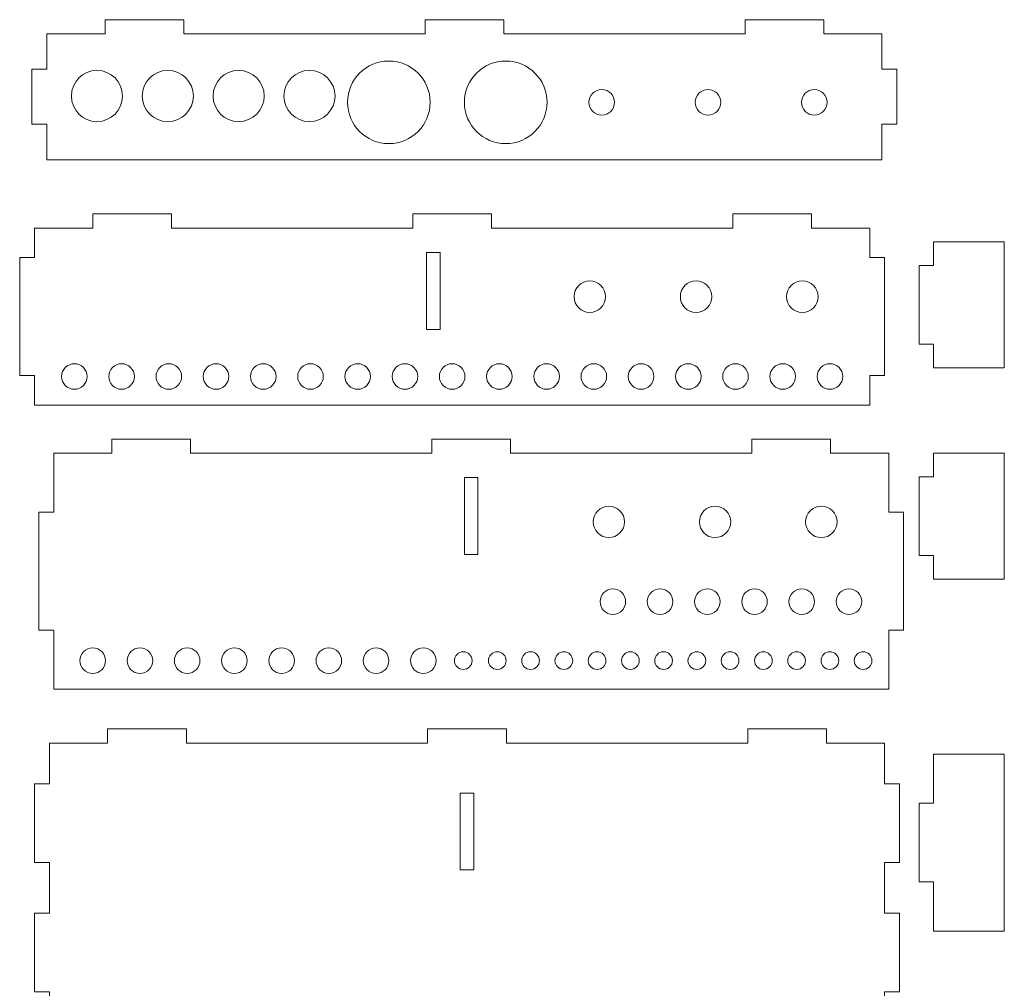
# Model space of a CAD drawing. Header units: millimetres. Extents: x -405 to 483, y -362 to 281.
# Tile 8 of 9: x 21 to 251, y 2 to 229. Entities that reach past the tile are written whole.
import ezdxf

# ---------------------------------------------------------------- set-up
doc = ezdxf.new("R2010")
doc.units = ezdxf.units.MM
doc.header["$MEASUREMENT"] = 0
doc.layers.add('Layer 1', color=7, linetype='Continuous')

msp = doc.modelspace()

# ---------------------------------------------------------------- linework, layer by layer
at = {"layer": 'Layer 1', "lineweight": 9}
for points, knots in [([(27.5264, 225.7867), (27.5264, 225.7867), (27.5264, 217.504), (27.5264, 217.504), (27.5264, 217.504), (24.0293, 217.504), (24.0293, 217.504), (24.0293, 217.504), (24.0293, 204.62), (24.0293, 204.62), (24.0293, 204.62), (27.5264, 204.62), (27.5264, 204.62), (27.5264, 204.62), (27.5264, 196.3374), (27.5264, 196.3374), (27.5264, 196.3374), (222.7953, 196.3374), (222.7953, 196.3374), (222.7953, 196.3374), (222.7953, 204.62), (222.7953, 204.62), (222.7953, 204.62), (226.2924, 204.62), (226.2924, 204.62), (226.2924, 204.62), (226.2924, 217.504), (226.2924, 217.504), (226.2924, 217.504), (222.7953, 217.504), (222.7953, 217.504), (222.7953, 217.504), (222.7953, 225.7867), (222.7953, 225.7867), (222.7953, 225.7867), (209.198, 225.7867), (209.198, 225.7867), (209.198, 225.7867), (209.198, 229.0997), (209.198, 229.0997), (209.198, 229.0997), (190.7922, 229.0997), (190.7922, 229.0997), (190.7922, 229.0997), (190.7922, 225.7867), (190.7922, 225.7867), (190.7922, 225.7867), (134.3637, 225.7867), (134.3637, 225.7867), (134.3637, 225.7867), (134.3637, 229.0997), (134.3637, 229.0997), (134.3637, 229.0997), (115.9579, 229.0997), (115.9579, 229.0997), (115.9579, 229.0997), (115.9579, 225.7867), (115.9579, 225.7867), (115.9579, 225.7867), (59.5294, 225.7867), (59.5294, 225.7867), (59.5294, 225.7867), (59.5294, 229.0997), (59.5294, 229.0997), (59.5294, 229.0997), (41.1236, 229.0997), (41.1236, 229.0997), (41.1236, 229.0997), (41.1236, 225.7867), (41.1236, 225.7867), (41.1236, 225.7867), (27.5264, 225.7867), (27.5264, 225.7867)], [0, 0, 0, 0, 0.04166667, 0.04166667, 0.04166667, 0.08333333, 0.08333333, 0.08333333, 0.125, 0.125, 0.125, 0.16666667, 0.16666667, 0.16666667, 0.20833333, 0.20833333, 0.20833333, 0.25, 0.25, 0.25, 0.29166667, 0.29166667, 0.29166667, 0.33333333, 0.33333333, 0.33333333, 0.375, 0.375, 0.375, 0.41666667, 0.41666667, 0.41666667, 0.45833333, 0.45833333, 0.45833333, 0.5, 0.5, 0.5, 0.54166667, 0.54166667, 0.54166667, 0.58333333, 0.58333333, 0.58333333, 0.625, 0.625, 0.625, 0.66666667, 0.66666667, 0.66666667, 0.70833333, 0.70833333, 0.70833333, 0.75, 0.75, 0.75, 0.79166667, 0.79166667, 0.79166667, 0.83333333, 0.83333333, 0.83333333, 0.875, 0.875, 0.875, 0.91666667, 0.91666667, 0.91666667, 0.95833333, 0.95833333, 0.95833333, 1, 1, 1, 1]), ([(107.4806, 219.4294), (112.8174, 219.4294), (117.1436, 215.1031), (117.1436, 209.7663), (117.1436, 204.4296), (112.8174, 200.1033), (107.4806, 200.1033), (102.1438, 200.1033), (97.8176, 204.4296), (97.8176, 209.7663), (97.8176, 215.1031), (102.1438, 219.4294), (107.4806, 219.4294)], [0, 0, 0, 0, 0.25, 0.25, 0.25, 0.5, 0.5, 0.5, 0.75, 0.75, 0.75, 1, 1, 1, 1]), ([(134.8132, 219.4294), (140.15, 219.4294), (144.4762, 215.1031), (144.4762, 209.7663), (144.4762, 204.4296), (140.15, 200.1033), (134.8132, 200.1033), (129.4764, 200.1033), (125.1502, 204.4296), (125.1502, 209.7663), (125.1502, 215.1031), (129.4764, 219.4294), (134.8132, 219.4294)], [0, 0, 0, 0, 0.25, 0.25, 0.25, 0.5, 0.5, 0.5, 0.75, 0.75, 0.75, 1, 1, 1, 1]), ([(39.2165, 217.2207), (42.5203, 217.2207), (45.1984, 214.5426), (45.1984, 211.2388), (45.1984, 207.9351), (42.5203, 205.2569), (39.2165, 205.2569), (35.9128, 205.2569), (33.2346, 207.9351), (33.2346, 211.2388), (33.2346, 214.5426), (35.9128, 217.2207), (39.2165, 217.2207)], [0, 0, 0, 0, 0.25, 0.25, 0.25, 0.5, 0.5, 0.5, 0.75, 0.75, 0.75, 1, 1, 1, 1]), ([(55.7818, 217.2207), (59.0855, 217.2207), (61.7636, 214.5426), (61.7636, 211.2388), (61.7636, 207.9351), (59.0855, 205.2569), (55.7818, 205.2569), (52.478, 205.2569), (49.7999, 207.9351), (49.7999, 211.2388), (49.7999, 214.5426), (52.478, 217.2207), (55.7818, 217.2207)], [0, 0, 0, 0, 0.25, 0.25, 0.25, 0.5, 0.5, 0.5, 0.75, 0.75, 0.75, 1, 1, 1, 1]), ([(72.347, 217.2207), (75.6507, 217.2207), (78.3289, 214.5426), (78.3289, 211.2388), (78.3289, 207.9351), (75.6507, 205.2569), (72.347, 205.2569), (69.0432, 205.2569), (66.3651, 207.9351), (66.3651, 211.2388), (66.3651, 214.5426), (69.0432, 217.2207), (72.347, 217.2207)], [0, 0, 0, 0, 0.25, 0.25, 0.25, 0.5, 0.5, 0.5, 0.75, 0.75, 0.75, 1, 1, 1, 1]), ([(88.9122, 217.2207), (92.2159, 217.2207), (94.8941, 214.5426), (94.8941, 211.2388), (94.8941, 207.9351), (92.2159, 205.2569), (88.9122, 205.2569), (85.6084, 205.2569), (82.9303, 207.9351), (82.9303, 211.2388), (82.9303, 214.5426), (85.6084, 217.2207), (88.9122, 217.2207)], [0, 0, 0, 0, 0.25, 0.25, 0.25, 0.5, 0.5, 0.5, 0.75, 0.75, 0.75, 1, 1, 1, 1]), ([(157.2683, 212.7573), (158.9201, 212.7573), (160.2592, 211.4182), (160.2592, 209.7663), (160.2592, 208.1145), (158.9201, 206.7754), (157.2683, 206.7754), (155.6165, 206.7754), (154.2773, 208.1145), (154.2773, 209.7663), (154.2773, 211.4182), (155.6165, 212.7573), (157.2683, 212.7573)], [0, 0, 0, 0, 0.25, 0.25, 0.25, 0.5, 0.5, 0.5, 0.75, 0.75, 0.75, 1, 1, 1, 1]), ([(182.1161, 212.7573), (183.7679, 212.7573), (185.107, 211.4182), (185.107, 209.7663), (185.107, 208.1145), (183.7679, 206.7754), (182.1161, 206.7754), (180.4643, 206.7754), (179.1252, 208.1145), (179.1252, 209.7663), (179.1252, 211.4182), (180.4643, 212.7573), (182.1161, 212.7573)], [0, 0, 0, 0, 0.25, 0.25, 0.25, 0.5, 0.5, 0.5, 0.75, 0.75, 0.75, 1, 1, 1, 1]), ([(206.9639, 212.7573), (208.6158, 212.7573), (209.9549, 211.4182), (209.9549, 209.7663), (209.9549, 208.1145), (208.6158, 206.7754), (206.9639, 206.7754), (205.3121, 206.7754), (203.973, 208.1145), (203.973, 209.7663), (203.973, 211.4182), (205.3121, 212.7573), (206.9639, 212.7573)], [0, 0, 0, 0, 0.25, 0.25, 0.25, 0.5, 0.5, 0.5, 0.75, 0.75, 0.75, 1, 1, 1, 1]), ([(24.6517, 180.3573), (24.6517, 180.3573), (24.6517, 173.4551), (24.6517, 173.4551), (24.6517, 173.4551), (21.1546, 173.4551), (21.1546, 173.4551), (21.1546, 173.4551), (21.1546, 145.8464), (21.1546, 145.8464), (21.1546, 145.8464), (24.6517, 145.8464), (24.6517, 145.8464), (24.6517, 145.8464), (24.6517, 138.9442), (24.6517, 138.9442), (24.6517, 138.9442), (219.9206, 138.9442), (219.9206, 138.9442), (219.9206, 138.9442), (219.9206, 145.8464), (219.9206, 145.8464), (219.9206, 145.8464), (223.4177, 145.8464), (223.4177, 145.8464), (223.4177, 145.8464), (223.4177, 173.4551), (223.4177, 173.4551), (223.4177, 173.4551), (219.9206, 173.4551), (219.9206, 173.4551), (219.9206, 173.4551), (219.9206, 180.3573), (219.9206, 180.3573), (219.9206, 180.3573), (206.3233, 180.3573), (206.3233, 180.3573), (206.3233, 180.3573), (206.3233, 183.6703), (206.3233, 183.6703), (206.3233, 183.6703), (187.9175, 183.6703), (187.9175, 183.6703), (187.9175, 183.6703), (187.9175, 180.3573), (187.9175, 180.3573), (187.9175, 180.3573), (131.489, 180.3573), (131.489, 180.3573), (131.489, 180.3573), (131.489, 183.6703), (131.489, 183.6703), (131.489, 183.6703), (113.0832, 183.6703), (113.0832, 183.6703), (113.0832, 183.6703), (113.0832, 180.3573), (113.0832, 180.3573), (113.0832, 180.3573), (56.6547, 180.3573), (56.6547, 180.3573), (56.6547, 180.3573), (56.6547, 183.6703), (56.6547, 183.6703), (56.6547, 183.6703), (38.2489, 183.6703), (38.2489, 183.6703), (38.2489, 183.6703), (38.2489, 180.3573), (38.2489, 180.3573), (38.2489, 180.3573), (24.6517, 180.3573), (24.6517, 180.3573)], [0, 0, 0, 0, 0.04166667, 0.04166667, 0.04166667, 0.08333333, 0.08333333, 0.08333333, 0.125, 0.125, 0.125, 0.16666667, 0.16666667, 0.16666667, 0.20833333, 0.20833333, 0.20833333, 0.25, 0.25, 0.25, 0.29166667, 0.29166667, 0.29166667, 0.33333333, 0.33333333, 0.33333333, 0.375, 0.375, 0.375, 0.41666667, 0.41666667, 0.41666667, 0.45833333, 0.45833333, 0.45833333, 0.5, 0.5, 0.5, 0.54166667, 0.54166667, 0.54166667, 0.58333333, 0.58333333, 0.58333333, 0.625, 0.625, 0.625, 0.66666667, 0.66666667, 0.66666667, 0.70833333, 0.70833333, 0.70833333, 0.75, 0.75, 0.75, 0.79166667, 0.79166667, 0.79166667, 0.83333333, 0.83333333, 0.83333333, 0.875, 0.875, 0.875, 0.91666667, 0.91666667, 0.91666667, 0.95833333, 0.95833333, 0.95833333, 1, 1, 1, 1]), ([(231.5225, 171.6032), (231.5225, 171.6032), (234.8356, 171.6032), (234.8356, 171.6032), (234.8356, 171.6032), (234.8356, 177.1249), (234.8356, 177.1249), (234.8356, 177.1249), (251.4008, 177.1249), (251.4008, 177.1249), (251.4008, 177.1249), (251.4008, 147.6757), (251.4008, 147.6757), (251.4008, 147.6757), (234.8356, 147.6757), (234.8356, 147.6757), (234.8356, 147.6757), (234.8356, 153.1974), (234.8356, 153.1974), (234.8356, 153.1974), (231.5225, 153.1974), (231.5225, 153.1974), (231.5225, 153.1974), (231.5225, 171.6032), (231.5225, 171.6032)], [0, 0, 0, 0, 0.125, 0.125, 0.125, 0.25, 0.25, 0.25, 0.375, 0.375, 0.375, 0.5, 0.5, 0.5, 0.625, 0.625, 0.625, 0.75, 0.75, 0.75, 0.875, 0.875, 0.875, 1, 1, 1, 1]), ([(116.3157, 174.6285), (116.3157, 174.6285), (119.4907, 174.6285), (119.4907, 174.6285), (119.4907, 174.6285), (119.4907, 156.6368), (119.4907, 156.6368), (119.4907, 156.6368), (116.3157, 156.6368), (116.3157, 156.6368), (116.3157, 156.6368), (116.3157, 174.6285), (116.3157, 174.6285)], [0, 0, 0, 0, 0.25, 0.25, 0.25, 0.5, 0.5, 0.5, 0.75, 0.75, 0.75, 1, 1, 1, 1]), ([(154.4758, 167.969), (156.5089, 167.969), (158.157, 166.3208), (158.157, 164.2878), (158.157, 162.2548), (156.5089, 160.6067), (154.4758, 160.6067), (152.4428, 160.6067), (150.7947, 162.2548), (150.7947, 164.2878), (150.7947, 166.3208), (152.4428, 167.969), (154.4758, 167.969)], [0, 0, 0, 0, 0.25, 0.25, 0.25, 0.5, 0.5, 0.5, 0.75, 0.75, 0.75, 1, 1, 1, 1]), ([(179.3237, 167.969), (181.3567, 167.969), (183.0048, 166.3208), (183.0048, 164.2878), (183.0048, 162.2548), (181.3567, 160.6067), (179.3237, 160.6067), (177.2907, 160.6067), (175.6425, 162.2548), (175.6425, 164.2878), (175.6425, 166.3208), (177.2907, 167.969), (179.3237, 167.969)], [0, 0, 0, 0, 0.25, 0.25, 0.25, 0.5, 0.5, 0.5, 0.75, 0.75, 0.75, 1, 1, 1, 1]), ([(204.1715, 167.969), (206.2045, 167.969), (207.8527, 166.3208), (207.8527, 164.2878), (207.8527, 162.2548), (206.2045, 160.6067), (204.1715, 160.6067), (202.1385, 160.6067), (200.4903, 162.2548), (200.4903, 164.2878), (200.4903, 166.3208), (202.1385, 167.969), (204.1715, 167.969)], [0, 0, 0, 0, 0.25, 0.25, 0.25, 0.5, 0.5, 0.5, 0.75, 0.75, 0.75, 1, 1, 1, 1]), ([(33.9383, 148.6072), (35.5901, 148.6072), (36.9292, 147.2681), (36.9292, 145.6162), (36.9292, 143.9644), (35.5901, 142.6253), (33.9383, 142.6253), (32.2865, 142.6253), (30.9474, 143.9644), (30.9474, 145.6162), (30.9474, 147.2681), (32.2865, 148.6072), (33.9383, 148.6072)], [0, 0, 0, 0, 0.25, 0.25, 0.25, 0.5, 0.5, 0.5, 0.75, 0.75, 0.75, 1, 1, 1, 1]), ([(44.9818, 148.6072), (46.6336, 148.6072), (47.9727, 147.2681), (47.9727, 145.6162), (47.9727, 143.9644), (46.6336, 142.6253), (44.9818, 142.6253), (43.33, 142.6253), (41.9908, 143.9644), (41.9908, 145.6162), (41.9908, 147.2681), (43.33, 148.6072), (44.9818, 148.6072)], [0, 0, 0, 0, 0.25, 0.25, 0.25, 0.5, 0.5, 0.5, 0.75, 0.75, 0.75, 1, 1, 1, 1]), ([(56.0253, 148.6072), (57.6771, 148.6072), (59.0162, 147.2681), (59.0162, 145.6162), (59.0162, 143.9644), (57.6771, 142.6253), (56.0253, 142.6253), (54.3734, 142.6253), (53.0343, 143.9644), (53.0343, 145.6162), (53.0343, 147.2681), (54.3734, 148.6072), (56.0253, 148.6072)], [0, 0, 0, 0, 0.25, 0.25, 0.25, 0.5, 0.5, 0.5, 0.75, 0.75, 0.75, 1, 1, 1, 1]), ([(67.0687, 148.6072), (68.7206, 148.6072), (70.0597, 147.2681), (70.0597, 145.6162), (70.0597, 143.9644), (68.7206, 142.6253), (67.0687, 142.6253), (65.4169, 142.6253), (64.0778, 143.9644), (64.0778, 145.6162), (64.0778, 147.2681), (65.4169, 148.6072), (67.0687, 148.6072)], [0, 0, 0, 0, 0.25, 0.25, 0.25, 0.5, 0.5, 0.5, 0.75, 0.75, 0.75, 1, 1, 1, 1]), ([(78.1122, 148.6072), (79.764, 148.6072), (81.1032, 147.2681), (81.1032, 145.6162), (81.1032, 143.9644), (79.764, 142.6253), (78.1122, 142.6253), (76.4604, 142.6253), (75.1213, 143.9644), (75.1213, 145.6162), (75.1213, 147.2681), (76.4604, 148.6072), (78.1122, 148.6072)], [0, 0, 0, 0, 0.25, 0.25, 0.25, 0.5, 0.5, 0.5, 0.75, 0.75, 0.75, 1, 1, 1, 1]), ([(89.1557, 148.6072), (90.8075, 148.6072), (92.1466, 147.2681), (92.1466, 145.6162), (92.1466, 143.9644), (90.8075, 142.6253), (89.1557, 142.6253), (87.5039, 142.6253), (86.1648, 143.9644), (86.1648, 145.6162), (86.1648, 147.2681), (87.5039, 148.6072), (89.1557, 148.6072)], [0, 0, 0, 0, 0.25, 0.25, 0.25, 0.5, 0.5, 0.5, 0.75, 0.75, 0.75, 1, 1, 1, 1]), ([(100.1992, 148.6072), (101.851, 148.6072), (103.1901, 147.2681), (103.1901, 145.6162), (103.1901, 143.9644), (101.851, 142.6253), (100.1992, 142.6253), (98.5473, 142.6253), (97.2082, 143.9644), (97.2082, 145.6162), (97.2082, 147.2681), (98.5473, 148.6072), (100.1992, 148.6072)], [0, 0, 0, 0, 0.25, 0.25, 0.25, 0.5, 0.5, 0.5, 0.75, 0.75, 0.75, 1, 1, 1, 1]), ([(111.2427, 148.6072), (112.8945, 148.6072), (114.2336, 147.2681), (114.2336, 145.6162), (114.2336, 143.9644), (112.8945, 142.6253), (111.2427, 142.6253), (109.5908, 142.6253), (108.2517, 143.9644), (108.2517, 145.6162), (108.2517, 147.2681), (109.5908, 148.6072), (111.2427, 148.6072)], [0, 0, 0, 0, 0.25, 0.25, 0.25, 0.5, 0.5, 0.5, 0.75, 0.75, 0.75, 1, 1, 1, 1]), ([(122.2861, 148.6072), (123.938, 148.6072), (125.2771, 147.2681), (125.2771, 145.6162), (125.2771, 143.9644), (123.938, 142.6253), (122.2861, 142.6253), (120.6343, 142.6253), (119.2952, 143.9644), (119.2952, 145.6162), (119.2952, 147.2681), (120.6343, 148.6072), (122.2861, 148.6072)], [0, 0, 0, 0, 0.25, 0.25, 0.25, 0.5, 0.5, 0.5, 0.75, 0.75, 0.75, 1, 1, 1, 1]), ([(133.3296, 148.6072), (134.9814, 148.6072), (136.3205, 147.2681), (136.3205, 145.6162), (136.3205, 143.9644), (134.9814, 142.6253), (133.3296, 142.6253), (131.6778, 142.6253), (130.3387, 143.9644), (130.3387, 145.6162), (130.3387, 147.2681), (131.6778, 148.6072), (133.3296, 148.6072)], [0, 0, 0, 0, 0.25, 0.25, 0.25, 0.5, 0.5, 0.5, 0.75, 0.75, 0.75, 1, 1, 1, 1]), ([(144.3731, 148.6072), (146.0249, 148.6072), (147.364, 147.2681), (147.364, 145.6162), (147.364, 143.9644), (146.0249, 142.6253), (144.3731, 142.6253), (142.7213, 142.6253), (141.3821, 143.9644), (141.3821, 145.6162), (141.3821, 147.2681), (142.7213, 148.6072), (144.3731, 148.6072)], [0, 0, 0, 0, 0.25, 0.25, 0.25, 0.5, 0.5, 0.5, 0.75, 0.75, 0.75, 1, 1, 1, 1]), ([(155.4166, 148.6072), (157.0684, 148.6072), (158.4075, 147.2681), (158.4075, 145.6162), (158.4075, 143.9644), (157.0684, 142.6253), (155.4166, 142.6253), (153.7647, 142.6253), (152.4256, 143.9644), (152.4256, 145.6162), (152.4256, 147.2681), (153.7647, 148.6072), (155.4166, 148.6072)], [0, 0, 0, 0, 0.25, 0.25, 0.25, 0.5, 0.5, 0.5, 0.75, 0.75, 0.75, 1, 1, 1, 1]), ([(166.46, 148.6072), (168.1119, 148.6072), (169.451, 147.2681), (169.451, 145.6162), (169.451, 143.9644), (168.1119, 142.6253), (166.46, 142.6253), (164.8082, 142.6253), (163.4691, 143.9644), (163.4691, 145.6162), (163.4691, 147.2681), (164.8082, 148.6072), (166.46, 148.6072)], [0, 0, 0, 0, 0.25, 0.25, 0.25, 0.5, 0.5, 0.5, 0.75, 0.75, 0.75, 1, 1, 1, 1]), ([(177.5035, 148.6072), (179.1553, 148.6072), (180.4945, 147.2681), (180.4945, 145.6162), (180.4945, 143.9644), (179.1553, 142.6253), (177.5035, 142.6253), (175.8517, 142.6253), (174.5126, 143.9644), (174.5126, 145.6162), (174.5126, 147.2681), (175.8517, 148.6072), (177.5035, 148.6072)], [0, 0, 0, 0, 0.25, 0.25, 0.25, 0.5, 0.5, 0.5, 0.75, 0.75, 0.75, 1, 1, 1, 1]), ([(188.547, 148.6072), (190.1988, 148.6072), (191.5379, 147.2681), (191.5379, 145.6162), (191.5379, 143.9644), (190.1988, 142.6253), (188.547, 142.6253), (186.8952, 142.6253), (185.5561, 143.9644), (185.5561, 145.6162), (185.5561, 147.2681), (186.8952, 148.6072), (188.547, 148.6072)], [0, 0, 0, 0, 0.25, 0.25, 0.25, 0.5, 0.5, 0.5, 0.75, 0.75, 0.75, 1, 1, 1, 1]), ([(199.5905, 148.6072), (201.2423, 148.6072), (202.5814, 147.2681), (202.5814, 145.6162), (202.5814, 143.9644), (201.2423, 142.6253), (199.5905, 142.6253), (197.9386, 142.6253), (196.5995, 143.9644), (196.5995, 145.6162), (196.5995, 147.2681), (197.9386, 148.6072), (199.5905, 148.6072)], [0, 0, 0, 0, 0.25, 0.25, 0.25, 0.5, 0.5, 0.5, 0.75, 0.75, 0.75, 1, 1, 1, 1]), ([(210.634, 148.6072), (212.2858, 148.6072), (213.6249, 147.2681), (213.6249, 145.6162), (213.6249, 143.9644), (212.2858, 142.6253), (210.634, 142.6253), (208.9821, 142.6253), (207.643, 143.9644), (207.643, 145.6162), (207.643, 147.2681), (208.9821, 148.6072), (210.634, 148.6072)], [0, 0, 0, 0, 0.25, 0.25, 0.25, 0.5, 0.5, 0.5, 0.75, 0.75, 0.75, 1, 1, 1, 1]), ([(29.0993, 127.6734), (29.0993, 127.6734), (29.0993, 113.8689), (29.0993, 113.8689), (29.0993, 113.8689), (25.6022, 113.8689), (25.6022, 113.8689), (25.6022, 113.8689), (25.6022, 86.2602), (25.6022, 86.2602), (25.6022, 86.2602), (29.0993, 86.2602), (29.0993, 86.2602), (29.0993, 86.2602), (29.0993, 72.456), (29.0993, 72.456), (29.0993, 72.456), (224.3683, 72.456), (224.3683, 72.456), (224.3683, 72.456), (224.3683, 86.2602), (224.3683, 86.2602), (224.3683, 86.2602), (227.8654, 86.2602), (227.8654, 86.2602), (227.8654, 86.2602), (227.8654, 113.8689), (227.8654, 113.8689), (227.8654, 113.8689), (224.3683, 113.8689), (224.3683, 113.8689), (224.3683, 113.8689), (224.3683, 127.6734), (224.3683, 127.6734), (224.3683, 127.6734), (210.771, 127.6734), (210.771, 127.6734), (210.771, 127.6734), (210.771, 130.9864), (210.771, 130.9864), (210.771, 130.9864), (192.3652, 130.9864), (192.3652, 130.9864), (192.3652, 130.9864), (192.3652, 127.6734), (192.3652, 127.6734), (192.3652, 127.6734), (135.9367, 127.6734), (135.9367, 127.6734), (135.9367, 127.6734), (135.9367, 130.9864), (135.9367, 130.9864), (135.9367, 130.9864), (117.5309, 130.9864), (117.5309, 130.9864), (117.5309, 130.9864), (117.5309, 127.6734), (117.5309, 127.6734), (117.5309, 127.6734), (61.1024, 127.6734), (61.1024, 127.6734), (61.1024, 127.6734), (61.1024, 130.9864), (61.1024, 130.9864), (61.1024, 130.9864), (42.6966, 130.9864), (42.6966, 130.9864), (42.6966, 130.9864), (42.6966, 127.6734), (42.6966, 127.6734), (42.6966, 127.6734), (29.0993, 127.6734), (29.0993, 127.6734)], [0, 0, 0, 0, 0.04166667, 0.04166667, 0.04166667, 0.08333333, 0.08333333, 0.08333333, 0.125, 0.125, 0.125, 0.16666667, 0.16666667, 0.16666667, 0.20833333, 0.20833333, 0.20833333, 0.25, 0.25, 0.25, 0.29166667, 0.29166667, 0.29166667, 0.33333333, 0.33333333, 0.33333333, 0.375, 0.375, 0.375, 0.41666667, 0.41666667, 0.41666667, 0.45833333, 0.45833333, 0.45833333, 0.5, 0.5, 0.5, 0.54166667, 0.54166667, 0.54166667, 0.58333333, 0.58333333, 0.58333333, 0.625, 0.625, 0.625, 0.66666667, 0.66666667, 0.66666667, 0.70833333, 0.70833333, 0.70833333, 0.75, 0.75, 0.75, 0.79166667, 0.79166667, 0.79166667, 0.83333333, 0.83333333, 0.83333333, 0.875, 0.875, 0.875, 0.91666667, 0.91666667, 0.91666667, 0.95833333, 0.95833333, 0.95833333, 1, 1, 1, 1]), ([(231.5225, 122.1516), (231.5225, 122.1516), (234.8356, 122.1516), (234.8356, 122.1516), (234.8356, 122.1516), (234.8356, 127.6734), (234.8356, 127.6734), (234.8356, 127.6734), (251.4008, 127.6734), (251.4008, 127.6734), (251.4008, 127.6734), (251.4008, 98.2241), (251.4008, 98.2241), (251.4008, 98.2241), (234.8356, 98.2241), (234.8356, 98.2241), (234.8356, 98.2241), (234.8356, 103.7458), (234.8356, 103.7458), (234.8356, 103.7458), (231.5225, 103.7458), (231.5225, 103.7458), (231.5225, 103.7458), (231.5225, 122.1516), (231.5225, 122.1516)], [0, 0, 0, 0, 0.125, 0.125, 0.125, 0.25, 0.25, 0.25, 0.375, 0.375, 0.375, 0.5, 0.5, 0.5, 0.625, 0.625, 0.625, 0.75, 0.75, 0.75, 0.875, 0.875, 0.875, 1, 1, 1, 1]), ([(125.1463, 121.9446), (125.1463, 121.9446), (128.3213, 121.9446), (128.3213, 121.9446), (128.3213, 121.9446), (128.3213, 103.9529), (128.3213, 103.9529), (128.3213, 103.9529), (125.1463, 103.9529), (125.1463, 103.9529), (125.1463, 103.9529), (125.1463, 121.9446), (125.1463, 121.9446)], [0, 0, 0, 0, 0.25, 0.25, 0.25, 0.5, 0.5, 0.5, 0.75, 0.75, 0.75, 1, 1, 1, 1]), ([(158.9236, 115.2851), (156.8905, 115.2851), (155.2424, 113.6369), (155.2424, 111.6038), (155.2424, 109.5707), (156.8905, 107.9226), (158.9236, 107.9226), (160.9567, 107.9225), (162.6048, 109.5707), (162.6049, 111.6038), (162.6049, 113.6369), (160.9567, 115.2851), (158.9236, 115.2851)], [0, 0, 0, 0, 0.25, 0.25, 0.25, 0.5, 0.5, 0.5, 0.75, 0.75, 0.75, 1, 1, 1, 1]), ([(183.7714, 115.2851), (181.7383, 115.2851), (180.0902, 113.6369), (180.0902, 111.6038), (180.0902, 109.5707), (181.7383, 107.9226), (183.7714, 107.9226), (185.8045, 107.9225), (187.4527, 109.5707), (187.4527, 111.6038), (187.4527, 113.6369), (185.8045, 115.2851), (183.7714, 115.2851)], [0, 0, 0, 0, 0.25, 0.25, 0.25, 0.5, 0.5, 0.5, 0.75, 0.75, 0.75, 1, 1, 1, 1]), ([(208.6193, 115.2851), (206.5862, 115.2851), (204.938, 113.6369), (204.938, 111.6038), (204.938, 109.5707), (206.5861, 107.9226), (208.6192, 107.9226), (210.6523, 107.9225), (212.3005, 109.5707), (212.3005, 111.6038), (212.3005, 113.6369), (210.6524, 115.2851), (208.6193, 115.2851)], [0, 0, 0, 0, 0.25, 0.25, 0.25, 0.5, 0.5, 0.5, 0.75, 0.75, 0.75, 1, 1, 1, 1]), ([(159.8642, 95.9233), (158.2124, 95.9233), (156.8733, 94.5842), (156.8733, 92.9323), (156.8733, 91.2805), (158.2124, 89.9414), (159.8642, 89.9414), (161.5161, 89.9414), (162.8552, 91.2805), (162.8552, 92.9323), (162.8552, 94.5842), (161.5161, 95.9233), (159.8642, 95.9233)], [0, 0, 0, 0, 0.25, 0.25, 0.25, 0.5, 0.5, 0.5, 0.75, 0.75, 0.75, 1, 1, 1, 1]), ([(170.9077, 95.9233), (169.2559, 95.9233), (167.9168, 94.5842), (167.9168, 92.9323), (167.9168, 91.2805), (169.2559, 89.9414), (170.9077, 89.9414), (172.5596, 89.9414), (173.8986, 91.2805), (173.8987, 92.9323), (173.8987, 94.5842), (172.5596, 95.9233), (170.9077, 95.9233)], [0, 0, 0, 0, 0.25, 0.25, 0.25, 0.5, 0.5, 0.5, 0.75, 0.75, 0.75, 1, 1, 1, 1]), ([(181.9512, 95.9233), (180.2993, 95.9233), (178.9602, 94.5842), (178.9602, 92.9323), (178.9602, 91.2805), (180.2993, 89.9414), (181.9512, 89.9414), (183.603, 89.9414), (184.9421, 91.2805), (184.9421, 92.9323), (184.9421, 94.5842), (183.603, 95.9233), (181.9512, 95.9233)], [0, 0, 0, 0, 0.25, 0.25, 0.25, 0.5, 0.5, 0.5, 0.75, 0.75, 0.75, 1, 1, 1, 1]), ([(192.9947, 95.9233), (191.3428, 95.9233), (190.0037, 94.5842), (190.0037, 92.9323), (190.0037, 91.2805), (191.3428, 89.9414), (192.9947, 89.9414), (194.6465, 89.9414), (195.9856, 91.2805), (195.9856, 92.9323), (195.9856, 94.5842), (194.6465, 95.9233), (192.9947, 95.9233)], [0, 0, 0, 0, 0.25, 0.25, 0.25, 0.5, 0.5, 0.5, 0.75, 0.75, 0.75, 1, 1, 1, 1]), ([(204.0381, 95.9233), (202.3863, 95.9233), (201.0472, 94.5842), (201.0472, 92.9323), (201.0472, 91.2805), (202.3863, 89.9414), (204.0381, 89.9414), (205.69, 89.9414), (207.0291, 91.2805), (207.0291, 92.9323), (207.0291, 94.5842), (205.69, 95.9233), (204.0381, 95.9233)], [0, 0, 0, 0, 0.25, 0.25, 0.25, 0.5, 0.5, 0.5, 0.75, 0.75, 0.75, 1, 1, 1, 1]), ([(215.0816, 95.9233), (213.4298, 95.9233), (212.0907, 94.5842), (212.0907, 92.9323), (212.0907, 91.2805), (213.4298, 89.9414), (215.0816, 89.9414), (216.7335, 89.9414), (218.0726, 91.2805), (218.0726, 92.9323), (218.0726, 94.5842), (216.7335, 95.9233), (215.0816, 95.9233)], [0, 0, 0, 0, 0.25, 0.25, 0.25, 0.5, 0.5, 0.5, 0.75, 0.75, 0.75, 1, 1, 1, 1]), ([(38.2337, 82.119), (36.5818, 82.119), (35.2427, 80.7799), (35.2427, 79.1281), (35.2427, 77.4762), (36.5818, 76.1371), (38.2337, 76.1371), (39.8855, 76.1371), (41.2246, 77.4762), (41.2246, 79.1281), (41.2246, 80.7799), (39.8855, 82.119), (38.2337, 82.119)], [0, 0, 0, 0, 0.25, 0.25, 0.25, 0.5, 0.5, 0.5, 0.75, 0.75, 0.75, 1, 1, 1, 1]), ([(49.2771, 82.119), (47.6253, 82.119), (46.2862, 80.7799), (46.2862, 79.1281), (46.2862, 77.4762), (47.6253, 76.1371), (49.2771, 76.1371), (50.929, 76.1371), (52.2681, 77.4762), (52.2681, 79.1281), (52.2681, 80.7799), (50.929, 82.119), (49.2771, 82.119)], [0, 0, 0, 0, 0.25, 0.25, 0.25, 0.5, 0.5, 0.5, 0.75, 0.75, 0.75, 1, 1, 1, 1]), ([(60.3206, 82.119), (58.6688, 82.119), (57.3297, 80.7799), (57.3297, 79.1281), (57.3297, 77.4762), (58.6688, 76.1371), (60.3206, 76.1371), (61.9725, 76.1371), (63.3116, 77.4762), (63.3116, 79.1281), (63.3116, 80.7799), (61.9725, 82.119), (60.3206, 82.119)], [0, 0, 0, 0, 0.25, 0.25, 0.25, 0.5, 0.5, 0.5, 0.75, 0.75, 0.75, 1, 1, 1, 1]), ([(71.3641, 82.119), (69.7122, 82.119), (68.3732, 80.7799), (68.3732, 79.1281), (68.3732, 77.4762), (69.7122, 76.1371), (71.3641, 76.1371), (73.0159, 76.1371), (74.355, 77.4762), (74.355, 79.1281), (74.355, 80.7799), (73.016, 82.119), (71.3641, 82.119)], [0, 0, 0, 0, 0.25, 0.25, 0.25, 0.5, 0.5, 0.5, 0.75, 0.75, 0.75, 1, 1, 1, 1]), ([(82.4076, 82.119), (80.7557, 82.119), (79.4166, 80.7799), (79.4166, 79.1281), (79.4166, 77.4762), (80.7557, 76.1371), (82.4076, 76.1371), (84.0594, 76.1371), (85.3985, 77.4762), (85.3985, 79.1281), (85.3985, 80.7799), (84.0594, 82.119), (82.4076, 82.119)], [0, 0, 0, 0, 0.25, 0.25, 0.25, 0.5, 0.5, 0.5, 0.75, 0.75, 0.75, 1, 1, 1, 1]), ([(93.4511, 82.119), (91.7992, 82.119), (90.4601, 80.7799), (90.4601, 79.1281), (90.4601, 77.4762), (91.7992, 76.1371), (93.451, 76.1371), (95.1029, 76.1371), (96.442, 77.4762), (96.442, 79.1281), (96.442, 80.7799), (95.1029, 82.119), (93.4511, 82.119)], [0, 0, 0, 0, 0.25, 0.25, 0.25, 0.5, 0.5, 0.5, 0.75, 0.75, 0.75, 1, 1, 1, 1]), ([(104.4945, 82.119), (102.8427, 82.119), (101.5036, 80.7799), (101.5036, 79.1281), (101.5036, 77.4762), (102.8427, 76.1371), (104.4945, 76.1371), (106.1464, 76.1371), (107.4855, 77.4762), (107.4855, 79.1281), (107.4855, 80.7799), (106.1464, 82.119), (104.4945, 82.119)], [0, 0, 0, 0, 0.25, 0.25, 0.25, 0.5, 0.5, 0.5, 0.75, 0.75, 0.75, 1, 1, 1, 1]), ([(115.538, 82.119), (113.8862, 82.119), (112.5471, 80.7799), (112.5471, 79.1281), (112.5471, 77.4762), (113.8862, 76.1371), (115.538, 76.1371), (117.1899, 76.1371), (118.5289, 77.4762), (118.529, 79.1281), (118.529, 80.7799), (117.1899, 82.119), (115.538, 82.119)], [0, 0, 0, 0, 0.25, 0.25, 0.25, 0.5, 0.5, 0.5, 0.75, 0.75, 0.75, 1, 1, 1, 1]), ([(124.884, 81.1987), (123.7404, 81.1987), (122.8134, 80.2717), (122.8134, 79.1281), (122.8134, 77.9845), (123.7404, 77.0574), (124.884, 77.0574), (126.0276, 77.0574), (126.9547, 77.9845), (126.9547, 79.1281), (126.9547, 80.2716), (126.0276, 81.1987), (124.884, 81.1987)], [0, 0, 0, 0, 0.25, 0.25, 0.25, 0.5, 0.5, 0.5, 0.75, 0.75, 0.75, 1, 1, 1, 1]), ([(132.846, 81.1987), (131.7024, 81.1987), (130.7753, 80.2717), (130.7753, 79.1281), (130.7753, 77.9845), (131.7024, 77.0574), (132.846, 77.0574), (133.9896, 77.0574), (134.9166, 77.9845), (134.9166, 79.1281), (134.9167, 80.2716), (133.9896, 81.1987), (132.846, 81.1987)], [0, 0, 0, 0, 0.25, 0.25, 0.25, 0.5, 0.5, 0.5, 0.75, 0.75, 0.75, 1, 1, 1, 1]), ([(140.6224, 81.1987), (139.4789, 81.1987), (138.5518, 80.2717), (138.5518, 79.1281), (138.5518, 77.9845), (139.4789, 77.0574), (140.6224, 77.0574), (141.766, 77.0574), (142.6931, 77.9845), (142.6931, 79.1281), (142.6931, 80.2716), (141.766, 81.1987), (140.6224, 81.1987)], [0, 0, 0, 0, 0.25, 0.25, 0.25, 0.5, 0.5, 0.5, 0.75, 0.75, 0.75, 1, 1, 1, 1]), ([(148.3989, 81.1987), (147.2553, 81.1987), (146.3282, 80.2717), (146.3282, 79.1281), (146.3282, 77.9845), (147.2553, 77.0574), (148.3989, 77.0574), (149.5425, 77.0574), (150.4695, 77.9845), (150.4695, 79.1281), (150.4696, 80.2716), (149.5425, 81.1987), (148.3989, 81.1987)], [0, 0, 0, 0, 0.25, 0.25, 0.25, 0.5, 0.5, 0.5, 0.75, 0.75, 0.75, 1, 1, 1, 1]), ([(156.1753, 81.1987), (155.0318, 81.1987), (154.1047, 80.2717), (154.1047, 79.1281), (154.1047, 77.9845), (155.0317, 77.0574), (156.1753, 77.0574), (157.3189, 77.0574), (158.246, 77.9845), (158.246, 79.1281), (158.246, 80.2716), (157.3189, 81.1987), (156.1753, 81.1987)], [0, 0, 0, 0, 0.25, 0.25, 0.25, 0.5, 0.5, 0.5, 0.75, 0.75, 0.75, 1, 1, 1, 1]), ([(163.9518, 81.1987), (162.8082, 81.1987), (161.8811, 80.2717), (161.8811, 79.1281), (161.8811, 77.9845), (162.8082, 77.0574), (163.9518, 77.0574), (165.0954, 77.0574), (166.0224, 77.9845), (166.0224, 79.1281), (166.0224, 80.2716), (165.0954, 81.1987), (163.9518, 81.1987)], [0, 0, 0, 0, 0.25, 0.25, 0.25, 0.5, 0.5, 0.5, 0.75, 0.75, 0.75, 1, 1, 1, 1]), ([(171.7282, 81.1987), (170.5847, 81.1987), (169.6576, 80.2717), (169.6576, 79.1281), (169.6576, 77.9845), (170.5846, 77.0574), (171.7282, 77.0574), (172.8718, 77.0574), (173.7989, 77.9845), (173.7989, 79.1281), (173.7989, 80.2716), (172.8718, 81.1987), (171.7282, 81.1987)], [0, 0, 0, 0, 0.25, 0.25, 0.25, 0.5, 0.5, 0.5, 0.75, 0.75, 0.75, 1, 1, 1, 1]), ([(179.5047, 81.1987), (178.3611, 81.1987), (177.434, 80.2717), (177.434, 79.1281), (177.434, 77.9845), (178.3611, 77.0574), (179.5047, 77.0574), (180.6483, 77.0574), (181.5753, 77.9845), (181.5753, 79.1281), (181.5753, 80.2716), (180.6483, 81.1987), (179.5047, 81.1987)], [0, 0, 0, 0, 0.25, 0.25, 0.25, 0.5, 0.5, 0.5, 0.75, 0.75, 0.75, 1, 1, 1, 1]), ([(187.2811, 81.1987), (186.1376, 81.1987), (185.2105, 80.2717), (185.2105, 79.1281), (185.2105, 77.9845), (186.1375, 77.0574), (187.2811, 77.0574), (188.4247, 77.0574), (189.3518, 77.9845), (189.3518, 79.1281), (189.3518, 80.2716), (188.4247, 81.1987), (187.2811, 81.1987)], [0, 0, 0, 0, 0.25, 0.25, 0.25, 0.5, 0.5, 0.5, 0.75, 0.75, 0.75, 1, 1, 1, 1]), ([(195.0576, 81.1987), (193.914, 81.1987), (192.9869, 80.2717), (192.9869, 79.1281), (192.9869, 77.9845), (193.914, 77.0574), (195.0576, 77.0574), (196.2012, 77.0574), (197.1282, 77.9845), (197.1282, 79.1281), (197.1282, 80.2716), (196.2012, 81.1987), (195.0576, 81.1987)], [0, 0, 0, 0, 0.25, 0.25, 0.25, 0.5, 0.5, 0.5, 0.75, 0.75, 0.75, 1, 1, 1, 1]), ([(202.834, 81.1987), (201.6904, 81.1987), (200.7634, 80.2717), (200.7634, 79.1281), (200.7634, 77.9845), (201.6904, 77.0574), (202.834, 77.0574), (203.9776, 77.0574), (204.9047, 77.9845), (204.9047, 79.1281), (204.9047, 80.2716), (203.9776, 81.1987), (202.834, 81.1987)], [0, 0, 0, 0, 0.25, 0.25, 0.25, 0.5, 0.5, 0.5, 0.75, 0.75, 0.75, 1, 1, 1, 1]), ([(210.6105, 81.1987), (209.4669, 81.1987), (208.5398, 80.2717), (208.5398, 79.1281), (208.5398, 77.9845), (209.4669, 77.0574), (210.6105, 77.0574), (211.7541, 77.0574), (212.6811, 77.9845), (212.6811, 79.1281), (212.6811, 80.2716), (211.7541, 81.1987), (210.6105, 81.1987)], [0, 0, 0, 0, 0.25, 0.25, 0.25, 0.5, 0.5, 0.5, 0.75, 0.75, 0.75, 1, 1, 1, 1]), ([(218.3869, 81.1987), (217.2433, 81.1987), (216.3163, 80.2717), (216.3163, 79.1281), (216.3163, 77.9845), (217.2433, 77.0574), (218.3869, 77.0574), (219.5305, 77.0574), (220.4576, 77.9845), (220.4576, 79.1281), (220.4576, 80.2716), (219.5305, 81.1987), (218.3869, 81.1987)], [0, 0, 0, 0, 0.25, 0.25, 0.25, 0.5, 0.5, 0.5, 0.75, 0.75, 0.75, 1, 1, 1, 1]), ([(28.1237, 59.8554), (28.1237, 59.8554), (28.1237, 50.3326), (28.1237, 50.3326), (28.1237, 50.3326), (24.6266, 50.3326), (24.6266, 50.3326), (24.6266, 50.3326), (24.6266, 31.9268), (24.6266, 31.9268), (24.6266, 31.9268), (28.1237, 31.9268), (28.1237, 31.9268), (28.1237, 31.9268), (28.1237, 20.0797), (28.1237, 20.0797), (28.1237, 20.0797), (24.6266, 20.0797), (24.6266, 20.0797), (24.6266, 20.0797), (24.6266, 1.6739), (24.6266, 1.6739), (24.6266, 1.6739), (28.1237, 1.6739), (28.1237, 1.6739), (28.1237, 1.6739), (28.1237, -6.4054), (28.1237, -6.4054), (28.1237, -6.4054), (223.3927, -6.4054), (223.3927, -6.4054), (223.3927, -6.4054), (223.3927, 1.6739), (223.3927, 1.6739), (223.3927, 1.6739), (226.8898, 1.6739), (226.8898, 1.6739), (226.8898, 1.6739), (226.8898, 20.0797), (226.8898, 20.0797), (226.8898, 20.0797), (223.3927, 20.0797), (223.3927, 20.0797), (223.3927, 20.0797), (223.3927, 31.9268), (223.3927, 31.9268), (223.3927, 31.9268), (226.8898, 31.9268), (226.8898, 31.9268), (226.8898, 31.9268), (226.8898, 50.3326), (226.8898, 50.3326), (226.8898, 50.3326), (223.3927, 50.3326), (223.3927, 50.3326), (223.3927, 50.3326), (223.3927, 59.8554), (223.3927, 59.8554), (223.3927, 59.8554), (209.7954, 59.8554), (209.7954, 59.8554), (209.7954, 59.8554), (209.7954, 63.1685), (209.7954, 63.1685), (209.7954, 63.1685), (191.3896, 63.1685), (191.3896, 63.1685), (191.3896, 63.1685), (191.3896, 59.8554), (191.3896, 59.8554), (191.3896, 59.8554), (134.9611, 59.8554), (134.9611, 59.8554), (134.9611, 59.8554), (134.9611, 63.1685), (134.9611, 63.1685), (134.9611, 63.1685), (116.5553, 63.1685), (116.5553, 63.1685), (116.5553, 63.1685), (116.5553, 59.8554), (116.5553, 59.8554), (116.5553, 59.8554), (60.1268, 59.8554), (60.1268, 59.8554), (60.1268, 59.8554), (60.1268, 63.1685), (60.1268, 63.1685), (60.1268, 63.1685), (41.721, 63.1685), (41.721, 63.1685), (41.721, 63.1685), (41.721, 59.8554), (41.721, 59.8554), (41.721, 59.8554), (28.1237, 59.8554), (28.1237, 59.8554)], [0, 0, 0, 0, 0.03125, 0.03125, 0.03125, 0.0625, 0.0625, 0.0625, 0.09375, 0.09375, 0.09375, 0.125, 0.125, 0.125, 0.15625, 0.15625, 0.15625, 0.1875, 0.1875, 0.1875, 0.21875, 0.21875, 0.21875, 0.25, 0.25, 0.25, 0.28125, 0.28125, 0.28125, 0.3125, 0.3125, 0.3125, 0.34375, 0.34375, 0.34375, 0.375, 0.375, 0.375, 0.40625, 0.40625, 0.40625, 0.4375, 0.4375, 0.4375, 0.46875, 0.46875, 0.46875, 0.5, 0.5, 0.5, 0.53125, 0.53125, 0.53125, 0.5625, 0.5625, 0.5625, 0.59375, 0.59375, 0.59375, 0.625, 0.625, 0.625, 0.65625, 0.65625, 0.65625, 0.6875, 0.6875, 0.6875, 0.71875, 0.71875, 0.71875, 0.75, 0.75, 0.75, 0.78125, 0.78125, 0.78125, 0.8125, 0.8125, 0.8125, 0.84375, 0.84375, 0.84375, 0.875, 0.875, 0.875, 0.90625, 0.90625, 0.90625, 0.9375, 0.9375, 0.9375, 0.96875, 0.96875, 0.96875, 1, 1, 1, 1]), ([(234.8356, 15.8568), (234.8356, 15.8568), (234.8356, 27.3604), (234.8356, 27.3604), (234.8356, 27.3604), (231.5225, 27.3604), (231.5225, 27.3604), (231.5225, 27.3604), (231.5225, 45.7662), (231.5225, 45.7662), (231.5225, 45.7662), (234.8356, 45.7662), (234.8356, 45.7662), (234.8356, 45.7662), (234.8356, 57.2698), (234.8356, 57.2698), (234.8356, 57.2698), (251.4008, 57.2698), (251.4008, 57.2698), (251.4008, 57.2698), (251.4008, 15.8568), (251.4008, 15.8568), (251.4008, 15.8568), (234.8356, 15.8568), (234.8356, 15.8568)], [0, 0, 0, 0, 0.125, 0.125, 0.125, 0.25, 0.25, 0.25, 0.375, 0.375, 0.375, 0.5, 0.5, 0.5, 0.625, 0.625, 0.625, 0.75, 0.75, 0.75, 0.875, 0.875, 0.875, 1, 1, 1, 1]), ([(124.1707, 48.1449), (124.1707, 48.1449), (127.3457, 48.1449), (127.3457, 48.1449), (127.3457, 48.1449), (127.3457, 30.1532), (127.3457, 30.1532), (127.3457, 30.1532), (124.1707, 30.1532), (124.1707, 30.1532), (124.1707, 30.1532), (124.1707, 48.1449), (124.1707, 48.1449)], [0, 0, 0, 0, 0.25, 0.25, 0.25, 0.5, 0.5, 0.5, 0.75, 0.75, 0.75, 1, 1, 1, 1])]:
    msp.add_open_spline(points, degree=3, knots=knots, dxfattribs=at)

doc.saveas('drawing.dxf')
